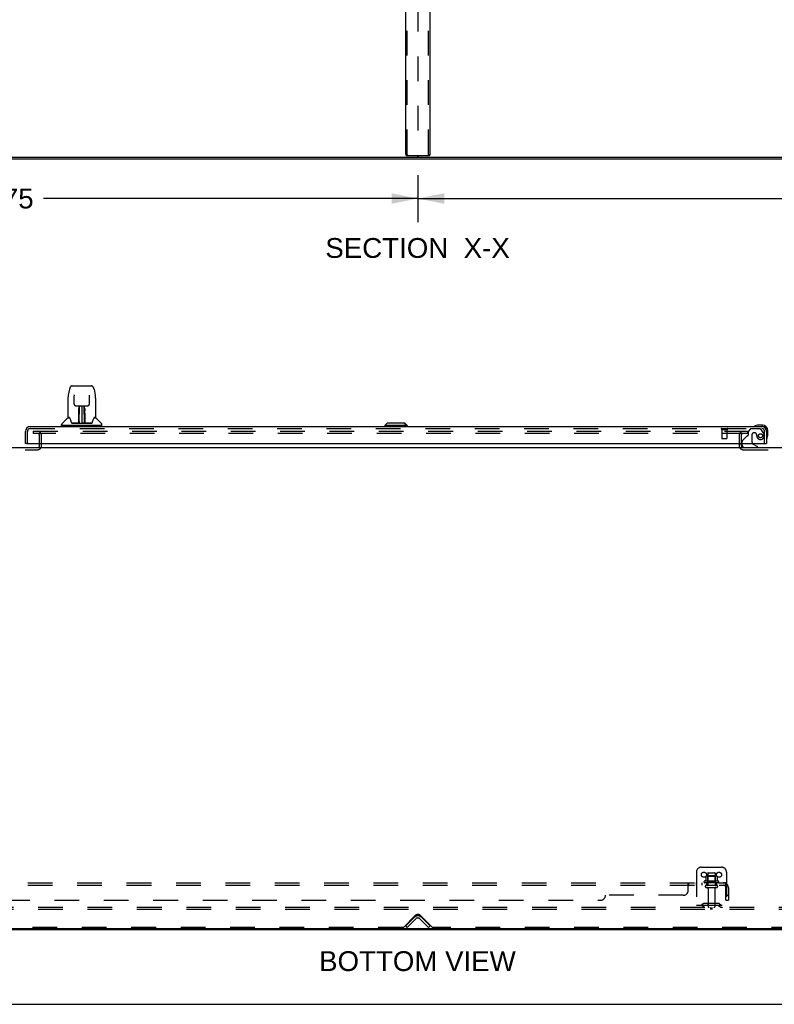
# Model space of a CAD drawing. Header units: inches. Extents: x 0 to 224, y 0 to 145.
# Tile 40 of 45: x 113 to 151, y 0 to 49. Entities that reach past the tile are written whole.
import ezdxf

# ---------------------------------------------------------------- set-up
doc = ezdxf.new("R2010")
doc.units = ezdxf.units.IN
doc.header["$LTSCALE"] = 12.302632
doc.header["$MEASUREMENT"] = 0
doc.linetypes.add('HIDDEN', pattern=[0.2, 0.1, -0.1])
doc.layers.get('0').update_dxf_attribs({"linetype": 'CONTINUOUS'})
for name, color, linetype in [('DEFAULT_2', 8, 'HIDDEN'), ('DIMENSIONS', 7, 'CONTINUOUS'), ('DOOR_2_ASSEMBLY', 7, 'CONTINUOUS'), ('SUBPANELS', 7, 'CONTINUOUS')]:
    doc.layers.add(name, color=color, linetype=linetype)
doc.styles.get("Standard").update_dxf_attribs({"font": 'arial.ttf'})
doc.dimstyles.new('DIMSTYLE_1', dxfattribs={"dimtxt": 0.986842, "dimasz": 1.315789, "dimexe": 0.09, "dimexo": 0.07, "dimgap": 0.0375, "dimtad": 0, "dimtih": 1, "dimtoh": 1, "dimzin": 4, "dimdsep": 46, "dimtxsty": 'Standard', "dimblk": '_FILLED', "dimblk1": '_FILLED', "dimblk2": '_FILLED', "dimcen": 0.09, "dimadec": 3, "dimazin": 1, "dimtfac": 1, "dimtdec": 3, "dimtofl": 0, "dimtmove": 0, "dimatfit": 3, "dimldrblk": '_FILLED', "dimfxl": 0, "dimtolj": 1, "dimtzin": 4, "dimarcsym": 0})

# ---------------------------------------------------------------- blocks, each defined once
blk = doc.blocks.new('_FILLED')
at = {"color": 0, "linetype": 'ByBlock'}
blk.add_solid([(0, 0), (-1, 0.2), (-1, -0.2)], dxfattribs=at)
blk = doc.blocks.new('*D16')
at = {"layer": 'DIMENSIONS', "color": 2, "linetype": 'Continuous'}
for p, q in [((132.787, 41.3), (132.787, 38.949)), ((174.537, 41.3), (174.537, 38.949)), ((132.787, 40.133), (151.444, 40.133)), ((174.537, 40.133), (155.879, 40.133))]:
    blk.add_line(p, q, dxfattribs=at)
at = {"layer": 'DIMENSIONS', "color": 2, "linetype": 'Continuous', "xscale": 1.3157894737, "yscale": 1.3157894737, "zscale": 1.3157894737, "rotation": 180}
blk.add_blockref('_FILLED', (132.787, 40.133), dxfattribs=at)
at = {"layer": 'DIMENSIONS', "color": 2, "linetype": 'Continuous', "xscale": 1.3157894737, "yscale": 1.3157894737, "zscale": 1.3157894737}
blk.add_blockref('_FILLED', (174.537, 40.133), dxfattribs=at)
at = {"layer": 'DIMENSIONS', "color": 2, "linetype": 'Continuous', "insert": (153.662, 40.626), "char_height": 0.9868, "width": 3.44844, "attachment_point": 2, "line_spacing_factor": 0.9}
blk.add_mtext('41.75', dxfattribs=at)
blk = doc.blocks.new('*D20')
at = {"layer": 'DIMENSIONS', "color": 2, "linetype": 'Continuous'}
for p, q in [((91.037, 41.3), (91.037, 38.949)), ((132.787, 41.3), (132.787, 38.949)), ((91.037, 40.133), (109.694, 40.133)), ((132.787, 40.133), (114.129, 40.133))]:
    blk.add_line(p, q, dxfattribs=at)
at = {"layer": 'DIMENSIONS', "color": 2, "linetype": 'Continuous', "xscale": 1.3157894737, "yscale": 1.3157894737, "zscale": 1.3157894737, "rotation": 180}
blk.add_blockref('_FILLED', (91.037, 40.133), dxfattribs=at)
at = {"layer": 'DIMENSIONS', "color": 2, "linetype": 'Continuous', "xscale": 1.3157894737, "yscale": 1.3157894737, "zscale": 1.3157894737}
blk.add_blockref('_FILLED', (132.787, 40.133), dxfattribs=at)
at = {"layer": 'DIMENSIONS', "color": 2, "linetype": 'Continuous', "insert": (111.912, 40.626), "char_height": 0.9868, "width": 3.44844, "attachment_point": 2, "line_spacing_factor": 0.9}
blk.add_mtext('41.75', dxfattribs=at)

msp = doc.modelspace()

# ---------------------------------------------------------------- linework, layer by layer
at = {"color": 3, "linetype": 'Continuous'}
for p, q in [((132.183, 42.336), (132.183, 49.836)), ((133.39, 42.336), (133.39, 49.836)), ((132.227, 42.273), (133.346, 42.273))]:
    msp.add_line(p, q, dxfattribs=at)
at = {"color": 7, "linetype": 'Continuous'}
for p, q in [((74.037, 42.19), (191.537, 42.19)), ((191.485, 42.086), (74.089, 42.086)), ((74.089, 27.726), (191.485, 27.726)), ((113.933, 27.869), (113.933, 27.93)), ((148.891, 27.869), (148.891, 27.93)), ((74.151, 3.778), (191.422, 3.778)), ((74.283, 3.726), (191.29, 3.726)), ((132.787, 3.726), (132.787, 3.778)), ((0, 0), (223.684, 0))]:
    msp.add_line(p, q, dxfattribs=at)
at = {"color": 3, "linetype": 'Continuous'}
for points in [[(132.183, 42.336), (132.183, 42.33), (132.183, 42.325), (132.184, 42.32), (132.185, 42.314), (132.187, 42.309), (132.189, 42.305), (132.191, 42.3), (132.193, 42.296), (132.196, 42.292), (132.198, 42.288), (132.202, 42.285), (132.205, 42.282), (132.208, 42.279), (132.212, 42.277), (132.215, 42.275), (132.219, 42.274), (132.223, 42.274), (132.227, 42.273)], [(133.346, 42.273), (133.35, 42.274), (133.354, 42.274), (133.358, 42.275), (133.361, 42.277), (133.365, 42.279), (133.368, 42.282), (133.372, 42.285), (133.375, 42.288), (133.378, 42.292), (133.38, 42.296), (133.382, 42.3), (133.385, 42.305), (133.386, 42.309), (133.388, 42.314), (133.389, 42.32), (133.39, 42.325), (133.39, 42.33), (133.39, 42.336)]]:
    msp.add_lwpolyline(points, dxfattribs=at)
for centre, radius, start, end in [((132.755, 42.221), 0.0312, 270, 360), ((132.818, 42.221), 0.0312, 180, 270), ((113.818, 27.841), 0.115, 295.2502, 351.4286), ((149.006, 27.841), 0.115, 189, 244.7515)]:
    msp.add_arc(centre, radius, start, end, dxfattribs=at)
at = {"color": 7, "linetype": 'Continuous'}
for centre, start, end in [((113.818, 27.841), 270, 295.2502), ((113.818, 27.841), 351.4286, 360), ((149.006, 27.841), 180, 189), ((149.006, 27.841), 244.7515, 270)]:
    msp.add_arc(centre, 0.115, start, end, dxfattribs=at)
at = {"layer": 'DEFAULT_2', "color": 8, "linetype": 'HIDDEN'}
for p, q in [((132.256, 42.336), (132.256, 125.836)), ((132.787, 125.951), (132.787, 42.221)), ((133.317, 42.336), (133.317, 125.836)), ((113.62, 28.539), (113.62, 28.435)), ((113.62, 28.539), (149.203, 28.539)), ((149.203, 28.539), (149.203, 28.435)), ((113.638, 28.435), (113.62, 28.435)), ((149.185, 28.435), (113.638, 28.435)), ((113.933, 27.93), (113.933, 28.32)), ((114.037, 27.841), (114.037, 28.32)), ((148.787, 28.32), (148.787, 27.841)), ((148.891, 28.32), (148.891, 27.93)), ((149.203, 28.435), (149.185, 28.435)), ((110.756, 27.622), (113.818, 27.622)), ((113.933, 27.841), (113.933, 27.869)), ((148.891, 27.869), (148.891, 27.841)), ((149.006, 27.622), (153.068, 27.622)), ((146.662, 6.58), (146.662, 4.83)), ((146.912, 6.83), (147.912, 6.83)), ((147.134, 6.381), (147.134, 6.153)), ((147.667, 6.391), (147.156, 6.391)), ((147.228, 6.371), (147.208, 6.391)), ((147.224, 6.525), (147.224, 5.93)), ((147.254, 6.555), (147.569, 6.555)), ((147.595, 6.371), (147.615, 6.391)), ((147.599, 6.525), (147.599, 5.93)), ((147.689, 6.381), (147.689, 6.153)), ((148.162, 6.58), (148.162, 4.83)), ((147.767, 6.125), (147.056, 6.125)), ((147.746, 6.055), (147.077, 6.055)), ((147.154, 5.93), (147.669, 5.93)), ((147.228, 6.075), (147.208, 6.055)), ((147.595, 6.371), (147.228, 6.371)), ((147.228, 6.075), (147.228, 6.371)), ((147.595, 6.075), (147.228, 6.075)), ((147.595, 6.075), (147.595, 6.371)), ((147.595, 6.075), (147.615, 6.055)), ((147.154, 5.82), (147.669, 5.82)), ((147.247, 5.758), (147.247, 4.86)), ((147.577, 5.758), (147.577, 4.86)), ((146.662, 4.934), (148.162, 4.934)), ((147.004, 5.003), (146.937, 4.954)), ((147.065, 4.918), (146.997, 4.869)), ((147.752, 5.024), (147.071, 5.024)), ((147.752, 4.92), (147.071, 4.92)), ((147.237, 5.024), (147.237, 4.92)), ((147.587, 5.024), (147.587, 4.92)), ((147.758, 4.918), (147.826, 4.869)), ((147.819, 5.003), (147.887, 4.954)), ((188.912, 4.83), (75.787, 4.83)), ((188.912, 4.726), (75.787, 4.726)), ((132.654, 4.421), (132.081, 3.848)), ((133.492, 3.848), (132.92, 4.421)), ((147.38, 4.726), (147.38, 4.83)), ((147.443, 4.726), (147.443, 4.83)), ((132.183, 3.904), (132.612, 4.333)), ((132.686, 4.26), (132.256, 3.83)), ((132.887, 4.26), (133.317, 3.83)), ((132.961, 4.333), (133.39, 3.904)), ((132.037, 3.83), (91.787, 3.83)), ((132.256, 3.83), (132.183, 3.904)), ((133.317, 3.83), (133.39, 3.904)), ((173.787, 3.83), (133.537, 3.83))]:
    msp.add_line(p, q, dxfattribs=at)
for points in [[(132.3, 42.273), (132.297, 42.274), (132.293, 42.274), (132.289, 42.275), (132.285, 42.277), (132.282, 42.279), (132.278, 42.282), (132.275, 42.285), (132.272, 42.288), (132.269, 42.292), (132.267, 42.296), (132.264, 42.3), (132.262, 42.305), (132.26, 42.309), (132.259, 42.314), (132.258, 42.32), (132.257, 42.325), (132.256, 42.33), (132.256, 42.336)], [(133.317, 42.336), (133.317, 42.33), (133.316, 42.325), (133.315, 42.32), (133.314, 42.314), (133.313, 42.309), (133.311, 42.305), (133.309, 42.3), (133.307, 42.296), (133.304, 42.292), (133.301, 42.288), (133.298, 42.285), (133.295, 42.282), (133.291, 42.279), (133.288, 42.277), (133.284, 42.275), (133.28, 42.274), (133.277, 42.274), (133.273, 42.273)]]:
    msp.add_lwpolyline(points, dxfattribs=at)
for centre in [(147.037, 6.455), (147.787, 6.455)]:
    msp.add_circle(centre, 0.128, dxfattribs=at)
for centre, radius, start, end in [((113.818, 28.32), 0.219, 0, 90), ((149.006, 28.32), 0.219, 90, 180), ((113.818, 28.32), 0.115, 0, 90), ((149.006, 28.32), 0.115, 90, 180), ((113.818, 27.841), 0.219, 270, 360), ((149.006, 27.841), 0.219, 180, 270), ((146.912, 6.58), 0.25, 90, 180), ((147.144, 6.381), 0.01, 95.1938, 180), ((147.156, 6.25), 0.141, 90, 95.2081), ((147.254, 6.525), 0.03, 90, 180), ((147.569, 6.525), 0.03, 0, 90), ((147.667, 6.25), 0.141, 84.7919, 90), ((147.679, 6.381), 0.01, 0, 84.8062), ((147.912, 6.58), 0.25, 0, 90), ((147.077, 6.093), 0.0384, 124.4497, 270), ((147.412, 5.525), 0.698, 113.9679, 120.6631), ((147.154, 5.875), 0.055, 90, 270), ((147.124, 6.172), 0.01, 293.9679, 360), ((147.669, 5.875), 0.055, 270, 90), ((147.699, 6.172), 0.01, 180, 246.0321), ((147.412, 5.525), 0.698, 59.3369, 66.0321), ((147.746, 6.093), 0.0384, 270, 55.5503), ((147.184, 5.758), 0.0625, 0, 90), ((147.639, 5.758), 0.0625, 90, 180), ((146.876, 5.038), 0.104, 270, 305.7539), ((147.071, 4.91), 0.114, 90, 125.7539), ((147.071, 4.91), 0.01, 90, 125.7539), ((147.752, 4.91), 0.114, 54.2461, 90), ((147.752, 4.91), 0.01, 54.2461, 90), ((147.947, 5.038), 0.104, 234.2461, 270), ((132.787, 4.288), 0.188, 45, 135), ((146.876, 5.038), 0.208, 270, 305.7539), ((147.277, 4.86), 0.03, 180, 270), ((147.547, 4.86), 0.03, 270, 360), ((147.947, 5.038), 0.208, 234.2461, 270), ((132.787, 4.159), 0.246, 45, 135), ((132.787, 4.159), 0.142, 45, 135), ((132.037, 3.893), 0.0625, 270, 315), ((133.537, 3.893), 0.0625, 225, 270)]:
    msp.add_arc(centre, radius, start, end, dxfattribs=at)
at = {"layer": 'DOOR_2_ASSEMBLY', "color": 7, "linetype": 'Continuous'}
for p, q in [((115.428, 30.645), (115.363, 30.34)), ((115.552, 30.8), (116.521, 30.8)), ((116.645, 30.645), (116.71, 30.34)), ((115.348, 30.196), (115.348, 29.233)), ((115.348, 30.196), (115.348, 30.196)), ((115.649, 30.335), (115.649, 30.332)), ((115.649, 30.332), (115.649, 30.327)), ((115.649, 30.327), (115.649, 30.321)), ((115.649, 30.321), (115.649, 30.311)), ((115.657, 29.893), (115.649, 30.311)), ((116.416, 29.893), (116.424, 30.313)), ((116.424, 30.322), (116.424, 30.328)), ((116.424, 30.313), (116.424, 30.322)), ((116.726, 30.196), (116.726, 29.233)), ((115.737, 29.816), (115.797, 29.816)), ((115.838, 29.816), (116.235, 29.816)), ((115.886, 29.576), (115.887, 29.613)), ((115.886, 29.537), (115.886, 29.576)), ((115.887, 29.647), (115.887, 29.676)), ((115.887, 29.613), (115.887, 29.647)), ((115.893, 29.462), (115.894, 29.537)), ((115.897, 29.816), (115.894, 29.462)), ((115.895, 29.651), (115.894, 29.616)), ((115.894, 29.616), (115.894, 29.577)), ((115.894, 29.577), (115.894, 29.537)), ((115.894, 29.462), (115.894, 29.442)), ((115.894, 29.442), (115.894, 29.434)), ((115.894, 29.434), (115.895, 29.434)), ((115.895, 29.682), (115.895, 29.651)), ((115.91, 29.591), (115.895, 29.591)), ((115.895, 29.573), (115.91, 29.573)), ((115.895, 29.434), (115.895, 29.357)), ((115.899, 28.957), (115.914, 29.816)), ((115.923, 29.812), (115.922, 29.763)), ((115.923, 29.816), (115.923, 29.812)), ((116.037, 29.816), (116.037, 28.946)), ((116.151, 29.763), (116.15, 29.816)), ((116.174, 28.957), (116.159, 29.816)), ((116.178, 29.591), (116.163, 29.591)), ((116.163, 29.573), (116.178, 29.573)), ((116.179, 29.462), (116.176, 29.816)), ((116.178, 29.434), (116.178, 29.357)), ((116.179, 29.597), (116.179, 29.634)), ((116.179, 29.557), (116.179, 29.597)), ((116.18, 29.462), (116.179, 29.557)), ((116.179, 29.442), (116.179, 29.462)), ((116.179, 29.434), (116.179, 29.442)), ((116.18, 29.443), (116.18, 29.452)), ((116.18, 29.415), (116.18, 29.443)), ((116.186, 29.676), (116.187, 29.647)), ((116.187, 29.647), (116.187, 29.613)), ((116.187, 29.613), (116.187, 29.576)), ((116.187, 29.576), (116.187, 29.537)), ((116.276, 29.816), (116.336, 29.816)), ((115.339, 29.209), (115.044, 28.914)), ((115.416, 29.225), (115.355, 29.225)), ((115.36, 29.217), (115.422, 29.217)), ((115.42, 29.221), (115.42, 29.221)), ((115.884, 28.949), (115.551, 28.949)), ((115.572, 28.942), (116.501, 28.942)), ((115.882, 28.969), (115.885, 29.291)), ((115.885, 28.95), (115.884, 28.949)), ((115.892, 29.264), (115.885, 29.264)), ((115.886, 28.946), (115.885, 28.946)), ((115.889, 28.951), (115.889, 28.949)), ((115.89, 28.969), (115.892, 29.264)), ((115.892, 28.971), (115.893, 28.981)), ((115.892, 28.964), (115.892, 28.971)), ((115.892, 28.962), (115.892, 28.964)), ((115.892, 28.961), (115.892, 28.962)), ((115.892, 28.96), (115.892, 28.961)), ((115.892, 28.959), (115.892, 28.96)), ((115.893, 29.01), (115.895, 29.102)), ((115.893, 28.981), (115.893, 29.01)), ((115.893, 28.981), (115.893, 28.957)), ((115.895, 29.357), (115.895, 29.357)), ((115.895, 29.346), (115.895, 29.357)), ((115.897, 29.35), (115.895, 29.35)), ((115.895, 29.347), (115.903, 29.347)), ((115.895, 29.341), (115.895, 29.346)), ((115.895, 29.34), (115.895, 29.341)), ((115.895, 29.339), (115.895, 29.34)), ((115.895, 29.338), (115.895, 29.339)), ((115.895, 29.338), (115.895, 29.338)), ((115.895, 29.102), (115.895, 29.337)), ((115.898, 28.946), (115.902, 28.943)), ((115.909, 29.024), (115.9, 29.024)), ((115.903, 28.949), (115.901, 28.949)), ((115.909, 29.024), (115.908, 28.948)), ((115.908, 28.948), (116.037, 28.946)), ((116.165, 28.948), (116.037, 28.946)), ((116.165, 28.948), (116.164, 29.024)), ((116.173, 29.024), (116.164, 29.024)), ((116.17, 29.347), (116.178, 29.347)), ((116.172, 28.949), (116.17, 28.949)), ((116.178, 29.35), (116.176, 29.35)), ((116.178, 29.357), (116.178, 29.355)), ((116.178, 29.355), (116.178, 29.343)), ((116.178, 29.343), (116.178, 29.34)), ((116.178, 29.34), (116.178, 29.339)), ((116.178, 29.102), (116.178, 29.337)), ((116.178, 29.102), (116.18, 29.01)), ((116.18, 29.01), (116.18, 28.983)), ((116.18, 28.983), (116.181, 28.97)), ((116.18, 28.957), (116.181, 28.981)), ((116.18, 28.957), (116.181, 28.955)), ((116.181, 28.97), (116.181, 28.968)), ((116.181, 28.968), (116.181, 28.965)), ((116.181, 28.965), (116.181, 28.963)), ((116.181, 28.963), (116.181, 28.961)), ((116.181, 28.961), (116.181, 28.96)), ((116.181, 28.96), (116.181, 28.959)), ((116.181, 28.959), (116.181, 28.959)), ((116.184, 28.949), (116.185, 28.951)), ((116.184, 28.951), (116.185, 28.951)), ((116.186, 28.944), (116.187, 28.946)), ((116.522, 28.949), (116.189, 28.949)), ((116.65, 29.214), (116.654, 29.221)), ((116.651, 29.217), (116.713, 29.217)), ((116.654, 29.221), (116.654, 29.221)), ((116.657, 29.225), (116.658, 29.225)), ((116.718, 29.225), (116.657, 29.225)), ((116.734, 29.209), (117.029, 28.914)), ((131.259, 28.942), (131.141, 28.823)), ((132.126, 28.942), (131.259, 28.942)), ((132.125, 28.942), (132.243, 28.823)), ((132.126, 28.942), (132.245, 28.823)), ((115.033, 28.831), (115.033, 28.886)), ((117.033, 28.823), (115.041, 28.823)), ((115.092, 28.823), (115.092, 28.784)), ((116.981, 28.823), (116.981, 28.784)), ((117.041, 28.831), (117.041, 28.886)), ((131.141, 28.823), (131.141, 28.784)), ((132.245, 28.823), (131.141, 28.823)), ((132.243, 28.823), (132.243, 28.784)), ((132.245, 28.823), (132.245, 28.784)), ((149.57, 28.798), (149.568, 28.798)), ((149.573, 28.799), (149.57, 28.798)), ((149.959, 28.844), (149.702, 28.844)), ((149.959, 28.784), (149.915, 28.784)), ((150.162, 28.538), (150.162, 28.581)), ((150.222, 28.325), (150.222, 28.581)), ((150.175, 28.189), (150.177, 28.196)), ((113.286, 27.93), (113.224, 27.93)), ((148.933, 27.93), (148.933, 27.883)), ((149.72, 27.765), (149.481, 27.903)), ((149.72, 27.726), (149.72, 27.765)), ((150.1, 27.93), (150.162, 27.93))]:
    msp.add_line(p, q, dxfattribs=at)
at = {"layer": 'DOOR_2_ASSEMBLY', "color": 3, "linetype": 'Continuous'}
for p, q in [((113.224, 27.93), (113.224, 28.538)), ((113.471, 28.784), (149.915, 28.784)), ((150.162, 28.538), (150.162, 27.93)), ((113.286, 27.93), (150.1, 27.93))]:
    msp.add_line(p, q, dxfattribs=at)
at = {"layer": 'DOOR_2_ASSEMBLY', "color": 8, "linetype": 'HIDDEN'}
for p, q in [((113.328, 27.93), (113.328, 28.538)), ((113.471, 28.68), (149.915, 28.68)), ((147.916, 28.637), (148.2, 28.637)), ((147.934, 28.637), (147.934, 28.19)), ((148.182, 28.637), (148.182, 28.19)), ((149.366, 28.659), (149.24, 28.533)), ((149.24, 28.533), (149.24, 28.354)), ((149.817, 28.659), (149.366, 28.659)), ((149.563, 28.467), (149.53, 28.467)), ((149.983, 28.481), (149.882, 28.626)), ((150.058, 27.93), (150.058, 28.538)), ((147.944, 28.18), (148.172, 28.18)), ((148.933, 28.006), (148.933, 27.93)), ((149.181, 28.296), (148.962, 28.076)), ((149.432, 28.369), (149.432, 27.99)), ((149.661, 28.381), (149.661, 28.369)), ((149.09, 27.726), (149.72, 27.726))]:
    msp.add_line(p, q, dxfattribs=at)
at = {"layer": 'DOOR_2_ASSEMBLY', "color": 7, "linetype": 'Continuous'}
for points in [[(115.552, 30.8), (115.549, 30.8), (115.535, 30.798), (115.522, 30.795), (115.51, 30.79), (115.498, 30.783), (115.488, 30.775), (115.479, 30.766), (115.471, 30.756), (115.464, 30.746), (115.457, 30.735), (115.451, 30.722), (115.446, 30.709), (115.441, 30.694), (115.436, 30.677), (115.431, 30.658), (115.428, 30.645)], [(116.645, 30.645), (116.642, 30.658), (116.638, 30.677), (116.633, 30.694), (116.627, 30.709), (116.622, 30.723), (116.616, 30.735), (116.609, 30.746), (116.602, 30.757), (116.594, 30.767), (116.584, 30.776), (116.574, 30.783), (116.563, 30.79), (116.55, 30.795), (116.537, 30.798), (116.524, 30.8), (116.521, 30.8)], [(115.363, 30.34), (115.357, 30.309), (115.352, 30.27), (115.348, 30.23), (115.348, 30.196)], [(115.649, 30.339), (115.648, 30.339), (115.648, 30.339), (115.649, 30.339), (115.649, 30.338), (115.649, 30.337), (115.649, 30.335)], [(116.424, 30.328), (116.424, 30.332), (116.424, 30.334), (116.424, 30.336), (116.425, 30.337), (116.425, 30.338), (116.425, 30.339), (116.425, 30.339)], [(116.726, 30.196), (116.725, 30.23), (116.722, 30.27), (116.716, 30.31), (116.71, 30.34)], [(115.657, 29.893), (115.657, 29.887), (115.659, 29.876), (115.662, 29.865), (115.667, 29.855), (115.674, 29.846), (115.681, 29.837), (115.69, 29.83), (115.7, 29.824), (115.71, 29.82), (115.72, 29.817), (115.731, 29.816), (115.736, 29.816)], [(115.798, 29.816), (115.807, 29.816), (115.818, 29.816), (115.829, 29.816), (115.838, 29.816)], [(115.885, 29.291), (115.885, 29.316), (115.886, 29.342), (115.886, 29.366), (115.886, 29.389), (115.886, 29.41), (115.886, 29.429), (115.886, 29.446)], [(115.895, 29.682), (115.894, 29.681), (115.894, 29.679), (115.892, 29.678), (115.891, 29.677), (115.889, 29.677), (115.887, 29.676)], [(115.894, 29.442), (115.894, 29.441), (115.895, 29.438), (115.895, 29.434)], [(116.178, 29.434), (116.178, 29.438), (116.179, 29.441)], [(116.179, 29.634), (116.179, 29.667), (116.179, 29.682)], [(116.187, 29.446), (116.187, 29.429), (116.187, 29.41), (116.187, 29.389), (116.187, 29.366), (116.188, 29.342), (116.188, 29.316), (116.188, 29.291), (116.191, 28.969)], [(116.235, 29.816), (116.244, 29.816), (116.256, 29.816), (116.267, 29.816), (116.275, 29.816)], [(116.337, 29.816), (116.344, 29.816), (116.354, 29.817), (116.365, 29.821), (116.375, 29.825), (116.384, 29.831), (116.393, 29.839), (116.4, 29.847), (116.407, 29.856), (116.411, 29.867), (116.415, 29.877), (116.416, 29.888), (116.416, 29.893)], [(115.416, 29.225), (115.416, 29.225), (115.417, 29.224), (115.418, 29.223), (115.419, 29.222)], [(115.416, 29.225), (115.416, 29.225), (115.416, 29.225), (115.416, 29.225)], [(115.419, 29.222), (115.418, 29.223), (115.418, 29.224), (115.417, 29.224), (115.417, 29.225), (115.418, 29.225)], [(115.419, 29.222), (115.419, 29.222), (115.42, 29.221)], [(115.425, 29.217), (115.423, 29.218), (115.422, 29.22), (115.42, 29.221), (115.419, 29.222), (115.419, 29.222)], [(115.42, 29.221), (115.423, 29.214), (115.437, 29.186), (115.452, 29.15), (115.468, 29.108), (115.484, 29.06), (115.498, 29.013)], [(115.498, 29.013), (115.501, 29.004), (115.506, 28.992), (115.51, 28.981), (115.516, 28.973), (115.521, 28.965)], [(115.521, 28.965), (115.527, 28.959), (115.533, 28.954), (115.541, 28.951), (115.548, 28.95), (115.551, 28.949)], [(115.885, 28.946), (115.885, 28.946), (115.884, 28.946), (115.884, 28.946), (115.883, 28.946), (115.882, 28.945), (115.881, 28.944)], [(115.882, 28.949), (115.884, 28.95), (115.886, 28.95), (115.887, 28.952), (115.889, 28.953), (115.889, 28.955), (115.89, 28.957)], [(115.892, 28.957), (115.891, 28.955), (115.891, 28.954), (115.889, 28.952), (115.888, 28.951), (115.886, 28.95), (115.885, 28.95)], [(115.885, 28.95), (115.886, 28.95), (115.887, 28.95), (115.889, 28.951)], [(115.889, 28.951), (115.89, 28.952), (115.89, 28.953), (115.891, 28.954), (115.891, 28.955), (115.891, 28.955), (115.892, 28.956), (115.892, 28.956), (115.892, 28.956), (115.892, 28.957), (115.892, 28.957), (115.892, 28.957), (115.892, 28.957), (115.892, 28.958), (115.892, 28.958), (115.892, 28.958), (115.892, 28.959), (115.892, 28.959)], [(115.889, 28.951), (115.891, 28.952), (115.892, 28.953)], [(115.892, 28.953), (115.893, 28.955), (115.893, 28.957)], [(115.898, 28.95), (115.897, 28.95), (115.896, 28.951), (115.895, 28.951), (115.894, 28.952), (115.894, 28.953), (115.893, 28.954), (115.893, 28.955), (115.892, 28.955)], [(115.892, 28.953), (115.892, 28.953), (115.893, 28.951), (115.894, 28.95), (115.895, 28.949), (115.897, 28.947), (115.898, 28.946)], [(115.895, 29.338), (115.895, 29.338), (115.895, 29.338)], [(115.901, 28.949), (115.901, 28.949), (115.9, 28.95), (115.899, 28.95), (115.898, 28.95)], [(115.902, 28.943), (115.903, 28.942), (115.904, 28.942)], [(116.17, 28.942), (116.17, 28.942), (116.171, 28.943), (116.175, 28.946)], [(116.174, 28.95), (116.173, 28.95), (116.172, 28.949)], [(116.181, 28.955), (116.18, 28.954), (116.18, 28.953), (116.179, 28.952), (116.178, 28.951), (116.177, 28.951), (116.176, 28.95), (116.174, 28.95)], [(116.175, 28.946), (116.176, 28.947), (116.177, 28.948), (116.178, 28.949), (116.18, 28.95), (116.18, 28.951), (116.181, 28.952), (116.182, 28.953), (116.182, 28.953)], [(116.178, 29.339), (116.178, 29.339), (116.178, 29.338), (116.178, 29.338)], [(116.18, 29.318), (116.18, 29.344), (116.18, 29.369), (116.18, 29.393), (116.18, 29.415)], [(116.183, 28.969), (116.181, 29.292), (116.18, 29.318)], [(116.181, 28.959), (116.181, 28.958), (116.181, 28.958), (116.181, 28.958), (116.181, 28.958), (116.181, 28.957), (116.181, 28.957), (116.181, 28.957), (116.182, 28.956), (116.182, 28.956), (116.182, 28.956), (116.182, 28.955), (116.182, 28.954), (116.183, 28.953), (116.183, 28.952), (116.184, 28.951)], [(116.181, 28.955), (116.181, 28.953), (116.183, 28.952), (116.184, 28.951), (116.185, 28.95)], [(116.183, 28.957), (116.184, 28.955), (116.184, 28.953), (116.186, 28.952), (116.187, 28.951), (116.189, 28.95), (116.191, 28.949)], [(116.185, 28.951), (116.186, 28.95), (116.188, 28.95)], [(116.186, 28.944), (116.186, 28.944), (116.186, 28.943), (116.186, 28.943), (116.187, 28.943), (116.187, 28.943), (116.188, 28.943), (116.188, 28.943), (116.189, 28.943), (116.19, 28.943), (116.19, 28.944), (116.191, 28.944), (116.192, 28.944)], [(116.188, 28.95), (116.189, 28.949), (116.189, 28.949)], [(116.523, 28.949), (116.525, 28.95), (116.532, 28.951), (116.54, 28.954), (116.546, 28.959), (116.552, 28.965)], [(116.552, 28.965), (116.557, 28.972), (116.562, 28.981), (116.567, 28.991), (116.572, 29.004), (116.575, 29.013)], [(116.575, 29.013), (116.589, 29.059), (116.605, 29.106), (116.621, 29.149), (116.636, 29.185), (116.65, 29.214)], [(116.654, 29.222), (116.654, 29.222), (116.653, 29.221), (116.652, 29.22), (116.65, 29.218), (116.648, 29.217)], [(116.654, 29.222), (116.655, 29.223), (116.656, 29.224), (116.657, 29.225), (116.657, 29.225)], [(116.656, 29.225), (116.656, 29.225), (116.656, 29.224), (116.656, 29.224), (116.655, 29.223), (116.654, 29.222)], [(116.654, 29.221), (116.654, 29.222), (116.654, 29.222)], [(149.568, 28.798), (149.567, 28.798), (149.567, 28.797)]]:
    msp.add_lwpolyline(points, dxfattribs=at)
at = {"layer": 'DOOR_2_ASSEMBLY', "color": 8, "linetype": 'HIDDEN'}
msp.add_circle((149.858, 28.317), 0.101, dxfattribs=at)
at = {"layer": 'DOOR_2_ASSEMBLY', "color": 7, "linetype": 'Continuous'}
for centre, radius, start, end in [((115.36, 29.188), 0.0295, 90, 135), ((115.355, 29.233), 0.00787, 180, 270), ((115.897, 28.949), 0.00787, 182, 258.8695), ((115.897, 29.341), 0.00886, 359, 89), ((115.908, 28.957), 0.00886, 179, 269), ((115.908, 28.957), 0.00886, 179.0026, 257.5816), ((116.165, 28.957), 0.00886, 271, 1), ((116.176, 29.341), 0.00886, 91, 181), ((116.177, 28.949), 0.00787, 281.1329, 358), ((116.713, 29.188), 0.0295, 45, 90), ((116.718, 29.233), 0.00787, 270, 360), ((115.072, 28.886), 0.0394, 135, 180), ((115.041, 28.831), 0.00787, 180, 270), ((117.001, 28.886), 0.0394, 0, 45), ((117.033, 28.831), 0.00787, 270, 360), ((149.582, 28.796), 0.015, 120.8899, 173.6204), ((149.582, 28.799), 0.015, 186.3796, 270), ((149.702, 28.594), 0.25, 90, 120.8899), ((149.959, 28.581), 0.263, 0, 90), ((149.959, 28.581), 0.203, 0, 90), ((150.177, 28.204), 0.015, 180, 263.6204), ((150.173, 28.204), 0.015, 276.3796, 329.1101), ((149.972, 28.325), 0.25, 329.1101, 360), ((149.09, 27.883), 0.157, 180, 248.6178), ((149.09, 27.883), 0.157, 259.8896, 270), ((149.532, 27.99), 0.1, 216.5468, 239.908)]:
    msp.add_arc(centre, radius, start, end, dxfattribs=at)
at = {"layer": 'DOOR_2_ASSEMBLY', "color": 3, "linetype": 'Continuous'}
for centre, start, end in [((113.471, 28.538), 90, 180), ((149.915, 28.538), 0, 90)]:
    msp.add_arc(centre, 0.246, start, end, dxfattribs=at)
at = {"layer": 'DOOR_2_ASSEMBLY', "color": 8, "linetype": 'HIDDEN'}
for centre, radius, start, end in [((113.471, 28.538), 0.142, 90, 180), ((147.916, 28.659), 0.0215, 90, 270), ((148.2, 28.659), 0.0215, 270, 90), ((149.53, 28.369), 0.098, 90, 180), ((149.563, 28.369), 0.098, 0, 90), ((149.817, 28.58), 0.079, 35.1, 90), ((149.915, 28.538), 0.142, 0, 90), ((149.667, 28.26), 0.386, 16.8439, 35.1), ((147.944, 28.19), 0.01, 180, 270), ((148.172, 28.19), 0.01, 270, 360), ((149.033, 28.006), 0.1, 135, 180), ((149.252, 28.225), 0.1, 111.6096, 135), ((149.201, 28.354), 0.039, 291.6096, 360), ((149.532, 27.99), 0.1, 180, 216.5468), ((150.053, 28.381), 0.393, 181.6599, 197.9298), ((149.858, 28.317), 0.187, 197.8482, 16.8439), ((149.09, 27.883), 0.157, 248.6178, 259.8896)]:
    msp.add_arc(centre, radius, start, end, dxfattribs=at)
at = {"layer": 'SUBPANELS', "color": 8, "linetype": 'HIDDEN'}
for p, q in [((76.443, 6.055), (148.13, 6.055)), ((76.443, 5.93), (148.13, 5.93)), ((146.255, 5.68), (146.255, 6.001)), ((146.289, 5.93), (146.291, 5.93)), ((146.291, 5.93), (146.291, 6.055)), ((146.652, 6.055), (146.652, 5.93)), ((146.933, 6.055), (146.933, 5.93)), ((147.162, 6.055), (147.162, 5.93)), ((147.662, 6.055), (147.662, 5.93)), ((148.169, 6.001), (148.089, 5.905)), ((148.11, 5.93), (148.111, 5.93)), ((148.13, 5.93), (148.13, 6.055)), ((146.005, 5.43), (142.13, 5.43)), ((148.13, 5.18), (148.13, 5.818)), ((148.13, 5.43), (148.255, 5.43)), ((148.255, 5.818), (148.255, 5.18)), ((82.693, 5.18), (141.88, 5.18)), ((148.13, 5.18), (148.255, 5.18))]:
    msp.add_line(p, q, dxfattribs=at)
for points in [[(146.255, 6.001), (146.257, 6.003), (146.259, 6.006), (146.261, 6.009), (146.262, 6.013), (146.264, 6.017), (146.266, 6.02), (146.269, 6.028)], [(146.255, 5.905), (146.257, 5.904), (146.259, 5.904), (146.261, 5.904), (146.263, 5.905), (146.264, 5.905), (146.266, 5.906), (146.268, 5.907)], [(146.257, 5.904), (146.259, 5.904), (146.261, 5.904), (146.263, 5.905), (146.264, 5.905)], [(146.266, 5.906), (146.268, 5.907), (146.269, 5.909), (146.271, 5.91)], [(146.269, 6.028), (146.271, 6.032), (146.272, 6.036)], [(146.271, 5.91), (146.272, 5.912), (146.274, 5.914), (146.275, 5.916), (146.278, 5.92)], [(146.272, 6.036), (146.274, 6.039), (146.276, 6.043), (146.278, 6.046), (146.28, 6.048), (146.282, 6.051), (146.284, 6.053), (146.286, 6.054), (146.287, 6.055), (146.289, 6.055), (146.291, 6.055)], [(146.278, 5.92), (146.28, 5.922), (146.281, 5.924), (146.283, 5.926)], [(146.283, 5.926), (146.284, 5.927), (146.286, 5.929)], [(146.284, 6.053), (146.286, 6.054), (146.287, 6.055), (146.289, 6.055), (146.291, 6.055)], [(146.284, 5.927), (146.286, 5.929), (146.288, 5.929), (146.289, 5.93), (146.291, 5.93)], [(148.089, 5.905), (148.09, 5.904), (148.091, 5.904), (148.092, 5.904), (148.093, 5.905), (148.094, 5.905), (148.096, 5.906), (148.097, 5.907), (148.099, 5.909), (148.101, 5.91), (148.103, 5.912), (148.107, 5.916)], [(148.13, 5.99), (148.13, 5.99), (148.13, 5.99), (148.13, 5.99), (148.13, 5.989), (148.13, 5.989), (148.13, 5.988), (148.13, 5.988), (148.13, 5.987), (148.13, 5.987), (148.13, 5.986), (148.13, 5.985), (148.13, 5.984), (148.129, 5.984), (148.129, 5.983), (148.129, 5.982), (148.129, 5.981), (148.129, 5.981), (148.129, 5.98), (148.129, 5.979), (148.128, 5.978), (148.128, 5.978), (148.128, 5.977), (148.128, 5.976), (148.128, 5.975), (148.127, 5.974), (148.127, 5.974), (148.127, 5.973), (148.127, 5.972), (148.126, 5.971), (148.126, 5.97), (148.126, 5.969), (148.126, 5.969), (148.125, 5.968), (148.125, 5.967), (148.125, 5.966), (148.125, 5.965), (148.124, 5.964), (148.124, 5.963), (148.124, 5.962), (148.124, 5.962), (148.123, 5.961), (148.123, 5.96), (148.123, 5.959), (148.122, 5.958), (148.122, 5.957), (148.122, 5.956), (148.121, 5.955), (148.121, 5.954), (148.12, 5.953), (148.12, 5.952), (148.12, 5.951), (148.119, 5.95), (148.119, 5.949), (148.118, 5.948), (148.118, 5.947), (148.118, 5.946), (148.117, 5.945), (148.117, 5.944), (148.116, 5.943), (148.116, 5.942), (148.115, 5.941), (148.115, 5.94), (148.115, 5.939), (148.114, 5.939), (148.114, 5.938), (148.113, 5.937), (148.113, 5.936), (148.113, 5.935), (148.112, 5.934), (148.112, 5.934), (148.111, 5.933), (148.111, 5.932), (148.111, 5.931), (148.11, 5.931), (148.11, 5.93), (148.109, 5.929), (148.109, 5.929), (148.109, 5.928), (148.108, 5.928), (148.108, 5.927), (148.108, 5.927), (148.108, 5.926), (148.107, 5.926)], [(148.107, 5.926), (148.107, 5.926), (148.107, 5.926), (148.107, 5.926), (148.108, 5.927), (148.108, 5.927), (148.108, 5.927), (148.108, 5.928), (148.109, 5.928), (148.109, 5.929), (148.11, 5.929), (148.11, 5.93)], [(148.107, 5.916), (148.109, 5.918), (148.112, 5.92), (148.114, 5.922), (148.117, 5.924), (148.119, 5.926), (148.122, 5.927), (148.124, 5.929), (148.126, 5.929), (148.128, 5.93), (148.13, 5.93)], [(148.154, 6.024), (148.151, 6.032), (148.149, 6.036), (148.147, 6.039), (148.146, 6.043), (148.144, 6.046), (148.142, 6.048), (148.14, 6.051), (148.138, 6.053), (148.136, 6.054), (148.134, 6.055), (148.132, 6.055), (148.13, 6.055)], [(148.13, 5.987), (148.13, 5.987), (148.13, 5.988), (148.13, 5.988), (148.13, 5.989), (148.13, 5.989), (148.13, 5.99), (148.13, 5.99), (148.13, 5.99)], [(148.169, 6.001), (148.166, 6.003), (148.164, 6.006), (148.162, 6.009), (148.16, 6.013), (148.158, 6.017), (148.156, 6.02), (148.154, 6.024)]]:
    msp.add_lwpolyline(points, dxfattribs=at)
for centre, radius, start, end in [((148.018, 5.818), 0.237, 0, 90), ((148.018, 5.818), 0.112, 0, 90), ((141.88, 5.43), 0.25, 270, 360), ((146.005, 5.68), 0.25, 270, 360)]:
    msp.add_arc(centre, radius, start, end, dxfattribs=at)

# ---------------------------------------------------------------- texts
at = {"layer": 'DIMENSIONS', "color": 2, "linetype": 'Continuous', "char_height": 0.98684, "attachment_point": 2, "line_spacing_factor": 0.9}
for s, insert, width in [('SECTION  X-X', (132.767, 38.164), 9.1714), ('BOTTOM VIEW', (132.761, 2.644), 9.78038)]:
    msp.add_mtext(s, dxfattribs=dict(at, insert=insert, width=width))

# ---------------------------------------------------------------- dimensions: what is measured, and where the dimension line sits
at = {"layer": 'DIMENSIONS', "color": 2, "linetype": 'Continuous'}
for base, p1, p2, picture, middle in [((132.787, 40.133), (91.037, 38.879), (132.787, 38.879), '*D20', (111.889, 40.127)), ((174.537, 40.133), (132.787, 38.879), (174.537, 38.879), '*D16', (153.639, 40.127))]:
    dim = msp.add_linear_dim(base=base, p1=p1, p2=p2, dimstyle='DIMSTYLE_1', dxfattribs=at)
    dim.commit()
    dim.dimension.update_dxf_attribs({"geometry": picture, "text_midpoint": middle, "dimtype": 160})

doc.saveas('drawing.dxf')
